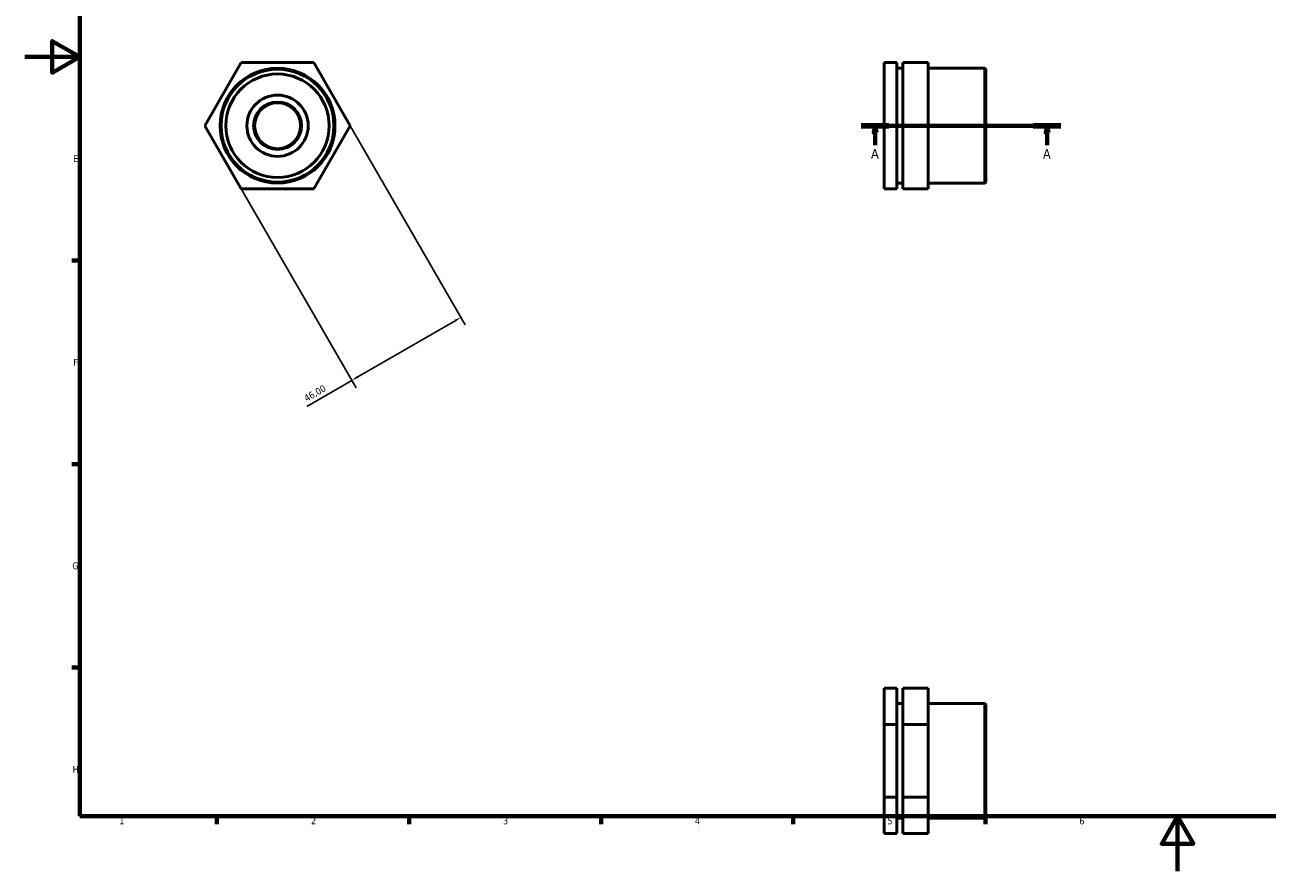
# Model space of a CAD drawing. Header units: millimetres. Extents: x 0 to 906, y 0 to 594.
# Tile 1 of 3: x 0 to 453, y 0 to 309. Entities that reach past the tile are written whole.
import ezdxf

# ---------------------------------------------------------------- set-up
doc = ezdxf.new("R2010")
doc.units = ezdxf.units.MM
doc.linetypes.add('CHAIN', pattern=[0.7087, 0.4724, -0.0591, 0.1181, -0.0591])
for name, color, linetype, lineweight in [('Border (ISO)', 7, 'Continuous', 70), ('Dimension (ISO)', 7, 'Continuous', 25), ('Section Line (ISO)', 7, 'CHAIN', 70), ('Visible (ISO)', 7, 'Continuous', 50), ('Visible Narrow (ISO)', 7, 'Continuous', 35)]:
    doc.layers.add(name, color=color, linetype=linetype, lineweight=lineweight)
doc.styles.add('Label Text (ISO)', font='tahoma.ttf')
doc.styles.add('Note Text (ISO)', font='tahoma.ttf')
doc.dimstyles.new('Default (ISO)', dxfattribs={"dimtxt": 2.5, "dimasz": 2.5, "dimexe": 3.175, "dimexo": 0, "dimgap": 0.762, "dimtad": 1, "dimrnd": 1e-08, "dimzin": 0, "dimtxsty": 'Note Text (ISO)', "dimcen": 0.09, "dimdle": 10, "dimclrd": 256, "dimclre": 256, "dimclrt": 232, "dimazin": 0, "dimtfac": 1.40208, "dimtmove": 0, "dimatfit": 3, "dimfxl": 1, "dimtolj": 1, "dimtzin": 0, "dimlwd": -1, "dimlwe": -1, "dimarcsym": 0})

# ---------------------------------------------------------------- blocks, each defined once
blk = doc.blocks.new('Borders Default Border')
at = {"layer": 'Border (ISO)'}
for p, q in [((20, 222.75), (17.1, 222.75)), ((20, 148.5), (17.1, 148.5)), ((20, 74.25), (17.1, 74.25)), ((70.08, 20), (70.08, 17.1)), ((140.17, 20), (140.17, 17.1)), ((210.25, 20), (210.25, 17.1)), ((280.33, 20), (280.33, 17.1)), ((350.42, 20), (350.42, 17.1))]:
    blk.add_line(p, q, dxfattribs=at)
at = {"layer": 'Border (ISO)', "flags": 128}
for points in [[(20, 20), (20, 574), (821, 574), (821, 20), (20, 20)], [(0, 297), (20, 297), (10, 302.77), (10, 291.23), (20, 297)], [(420.5, 0), (420.5, 20), (414.73, 10), (426.27, 10), (420.5, 20)]]:
    blk.add_lwpolyline(points, dxfattribs=at)
at = {"layer": 'Border (ISO)', "color": 232, "true_color": 0xca0064, "char_height": 2.5, "attachment_point": 7, "style": 'Note Text (ISO)'}
for s, insert in [('E', (17.64, 258.63)), ('F', (17.7, 184.38)), ('G', (17.31, 110.08)), ('H', (17.44, 35.88)), ('1', (34.48, 17.1)), ('2', (104.37, 17.1)), ('3', (174.43, 17.05)), ('4', (244.42, 17.1)), ('5', (314.64, 17.05)), ('6', (384.66, 17.05))]:
    blk.add_mtext(s, dxfattribs=dict(at, insert=insert))
blk = doc.blocks.new('2dTransSection0')
at = {"layer": 'Section Line (ISO)', "linetype": 'CHAIN'}
blk.add_line((305.13, 271.93), (377.93, 271.93), dxfattribs=at)
at = {"layer": 'Section Line (ISO)', "linetype": 'Continuous', "lineweight": 140}
for p, q in [((305.13, 271.93), (315.21, 271.93)), ((367.85, 271.93), (377.93, 271.93))]:
    blk.add_line(p, q, dxfattribs=at)
at = {"layer": 'Section Line (ISO)', "linetype": 'Continuous'}
for p, q in [((310.17, 271.93), (309.67, 269.43)), ((310.17, 269.43), (310.17, 271.93)), ((310.67, 269.43), (310.17, 271.93)), ((372.89, 271.93), (372.39, 269.43)), ((372.89, 269.43), (372.89, 271.93)), ((373.39, 269.43), (372.89, 271.93)), ((309.67, 269.43), (310.67, 269.43)), ((310.17, 264.83), (310.17, 269.43)), ((372.39, 269.43), (373.39, 269.43)), ((372.89, 264.83), (372.89, 269.43))]:
    blk.add_line(p, q, dxfattribs=at)
at = {"layer": 'Section Line (ISO)', "linetype": 'Continuous', "flags": 128}
for points in [[(310.67, 269.43), (310.17, 271.93), (309.67, 269.43), (310.67, 269.43)], [(373.39, 269.43), (372.89, 271.93), (372.39, 269.43), (373.39, 269.43)]]:
    blk.add_lwpolyline(points, dxfattribs=at)
at = {"layer": 'Section Line (ISO)'}
for points in [[(310.67, 269.43), (310.17, 271.93), (309.67, 269.43), (310.67, 269.43)], [(373.39, 269.43), (372.89, 271.93), (372.39, 269.43), (373.39, 269.43)]]:
    blk.add_solid(points, dxfattribs=at)
at = {"layer": 'Section Line (ISO)', "char_height": 3.5, "attachment_point": 7, "style": 'Label Text (ISO)'}
for insert in [(308.68, 259.93), (371.4, 259.93)]:
    blk.add_mtext('A', dxfattribs=dict(at, insert=insert))
blk = doc.blocks.new('*D8')
at = {"layer": 'Defpoints', "color": 0, "transparency": 16777216}
for p in [(118.73, 271.93), (78.9, 248.93), (119.26, 179.02)]:
    blk.add_point(p, dxfattribs=at)
at = {"layer": 'Dimension (ISO)', "transparency": 16777216}
for p, q in [((118.73, 271.93), (160.68, 199.27)), ((78.9, 248.93), (120.85, 176.27)), ((156.93, 200.77), (121.42, 180.27)), ((119.26, 179.02), (102.86, 169.55))]:
    blk.add_line(p, q, dxfattribs=at)
for points in [[(156.72, 201.13), (157.14, 200.41), (159.1, 202.02)], [(121.21, 180.63), (121.63, 179.91), (119.26, 179.02)]]:
    blk.add_solid(points, dxfattribs=at)
at = {"layer": 'Dimension (ISO)', "color": 232, "true_color": 0xca0064, "transparency": 16777216, "insert": (101.55, 173.34), "char_height": 2.5, "attachment_point": 1, "rotation": 30, "style": 'Note Text (ISO)'}
blk.add_mtext('\\A1;46,00', dxfattribs=at)

msp = doc.modelspace()

# ---------------------------------------------------------------- linework, layer by layer
at = {"layer": 'Visible (ISO)'}
for p, q in [((65.618, 271.927), (78.897, 294.927)), ((78.897, 294.927), (105.456, 294.927)), ((105.456, 294.927), (118.735, 271.927)), ((318.156, 294.927), (313.531, 294.927)), ((313.531, 294.927), (313.531, 271.927)), ((318.156, 271.927), (318.156, 294.927)), ((320.281, 294.927), (320.281, 271.927)), ((329.531, 294.927), (320.281, 294.927)), ((329.531, 271.927), (329.531, 294.927)), ((318.156, 292.882), (320.281, 292.882)), ((329.531, 292.882), (350.161, 292.882)), ((350.161, 250.972), (350.161, 292.882)), ((350.531, 292.512), (350.161, 292.882)), ((350.531, 292.512), (350.531, 251.342)), ((78.897, 248.927), (65.618, 271.927)), ((118.735, 271.927), (105.456, 248.927)), ((318.156, 271.927), (313.531, 271.927)), ((313.531, 271.927), (313.531, 248.927)), ((318.156, 248.927), (318.156, 271.927)), ((329.531, 271.927), (320.281, 271.927)), ((320.281, 271.927), (320.281, 248.927)), ((329.531, 248.927), (329.531, 271.927)), ((318.156, 250.972), (320.281, 250.972)), ((329.531, 250.972), (350.161, 250.972)), ((350.531, 251.342), (350.161, 250.972)), ((105.456, 248.927), (78.897, 248.927)), ((318.156, 248.927), (313.531, 248.927)), ((329.531, 248.927), (320.281, 248.927)), ((318.156, 66.805), (313.531, 66.805)), ((313.531, 66.805), (313.531, 53.526)), ((318.156, 53.526), (318.156, 66.805)), ((329.531, 66.805), (320.281, 66.805)), ((320.281, 66.805), (320.281, 53.526)), ((329.531, 53.526), (329.531, 66.805)), ((318.156, 61.202), (320.281, 61.202)), ((329.531, 61.202), (350.161, 61.202)), ((350.161, 19.292), (350.161, 61.202)), ((350.531, 60.832), (350.161, 61.202)), ((350.531, 60.832), (350.531, 19.662)), ((313.531, 53.526), (313.531, 26.968)), ((318.156, 53.526), (313.531, 53.526)), ((318.156, 26.968), (318.156, 53.526)), ((329.531, 53.526), (320.281, 53.526)), ((320.281, 53.526), (320.281, 26.968)), ((329.531, 26.968), (329.531, 53.526)), ((318.156, 26.968), (313.531, 26.968)), ((313.531, 26.968), (313.531, 13.689)), ((318.156, 13.689), (318.156, 26.968)), ((320.281, 26.968), (320.281, 13.689)), ((329.531, 26.968), (320.281, 26.968)), ((329.531, 13.689), (329.531, 26.968)), ((318.156, 19.292), (320.281, 19.292)), ((329.531, 19.292), (350.161, 19.292)), ((350.531, 19.662), (350.161, 19.292)), ((318.156, 13.689), (313.531, 13.689)), ((329.531, 13.689), (320.281, 13.689))]:
    msp.add_line(p, q, dxfattribs=at)
for radius in [20.955, 20.585, 18.86, 11.179, 8.384]:
    msp.add_circle((92.177, 271.927), radius, dxfattribs=at)
at = {"layer": 'Visible Narrow (ISO)'}
msp.add_circle((92.177, 271.927), 8.879, dxfattribs=at)

# ---------------------------------------------------------------- block references
msp.add_blockref('Borders Default Border', (0, 0))
at = {"layer": 'Section Line (ISO)'}
msp.add_blockref('2dTransSection0', (0, 0), dxfattribs=at)

# ---------------------------------------------------------------- dimensions: what is measured, and where the dimension line sits
at = {"layer": 'Dimension (ISO)'}
dim = msp.add_linear_dim(base=(119.258, 179.021), p1=(118.735, 271.927), p2=(78.897, 248.927), angle=30, dimstyle='Default (ISO)', override={"dimdec": 2, "dimtp": 0, "dimtm": 0, "dimtdec": 2, "dimtofl": 0, "dimatfit": 2}, dxfattribs=at)
dim.commit()
dim.dimension.update_dxf_attribs({"geometry": '*D8', "text_midpoint": (107.134, 172.021), "dimtype": 160})

doc.saveas('drawing.dxf')
